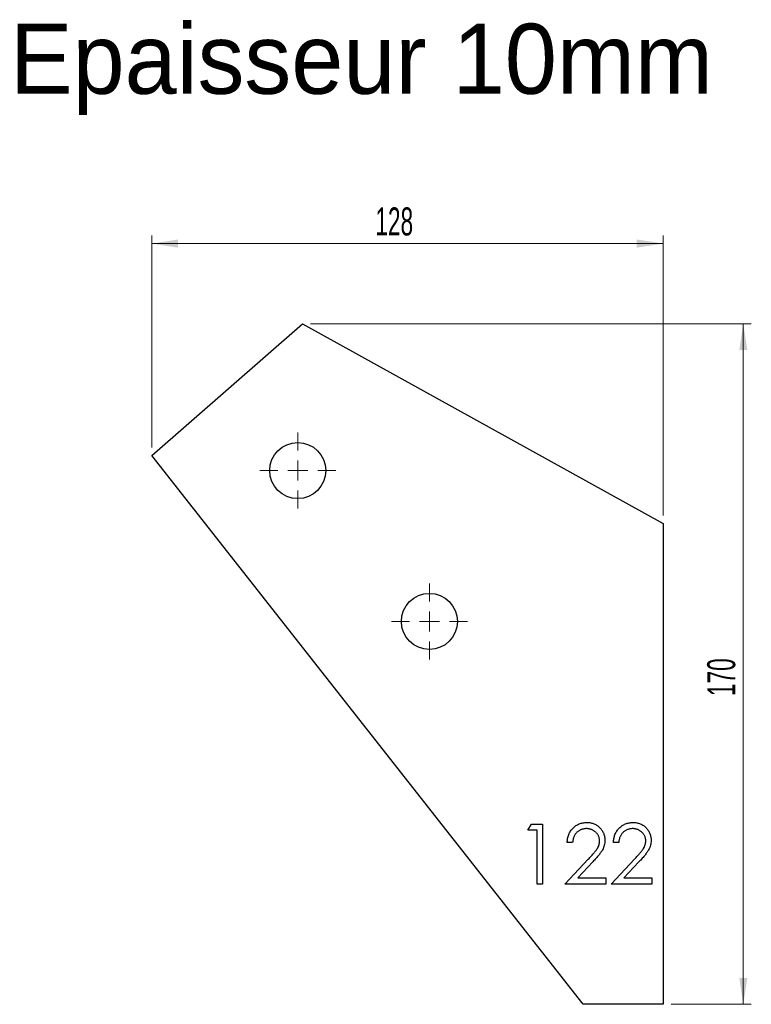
# Model space of a CAD drawing. Header units: millimetres. Extents: x 134 to 317, y 304 to 550.
import ezdxf

# ---------------------------------------------------------------- set-up
doc = ezdxf.new("R2010")
doc.units = ezdxf.units.MM
doc.header["$LTSCALE"] = 2
doc.styles.add('SLDTEXTSTYLE1', font='TXT', dxfattribs={"width": 0.605})
doc.dimstyles.new('SLDDIMSTYLE0', dxfattribs={"dimtxt": 7, "dimasz": 6.604, "dimexe": 0, "dimexo": 0.0625, "dimgap": 1.75, "dimtad": 1, "dimdec": 0, "dimrnd": 1e-09, "dimzin": 12, "dimdsep": 46, "dimtxsty": 'SLDTEXTSTYLE1', "dimsah": 1, "dimcen": 0.09, "dimadec": 0, "dimazin": 3, "dimtfac": 1, "dimtdec": 0, "dimtofl": 0, "dimtmove": 0, "dimatfit": 3, "dimfxl": 1, "dimfrac": 2, "dimtolj": 1, "dimtzin": 12, "dimarcsym": 0})

# ---------------------------------------------------------------- blocks, each defined once
blk = doc.blocks.new('_D')
at = {"color": 7, "linetype": 'Continuous', "lineweight": 0, "transparency": 16777216}
for p, q in [((207.11, 474.2), (317.22, 474.2)), ((315.22, 304.32), (315.22, 474.2)), ((297.22, 304.32), (317.22, 304.32))]:
    blk.add_line(p, q, dxfattribs=at)
at = {"color": 7, "linetype": 'Continuous', "lineweight": 18, "transparency": 16777216}
for points in [[(315.22, 474.2), (314.21, 467.6), (316.24, 467.6)], [(315.22, 304.32), (316.24, 310.92), (314.21, 310.92)]]:
    blk.add_solid(points, dxfattribs=at)
at = {"color": 7, "linetype": 'Continuous', "lineweight": 18, "transparency": 16777216, "insert": (306.2, 381.24), "char_height": 7, "attachment_point": 1, "rotation": 90, "style": 'SLDTEXTSTYLE1'}
blk.add_mtext('170', dxfattribs=at)
blk = doc.blocks.new('_D_1')
at = {"color": 7, "linetype": 'Continuous', "lineweight": 0, "transparency": 16777216}
for p, q in [((167.45, 443.31), (167.45, 496.2)), ((295.22, 494.2), (167.45, 494.2)), ((295.22, 426.32), (295.22, 496.2))]:
    blk.add_line(p, q, dxfattribs=at)
at = {"color": 7, "linetype": 'Continuous', "lineweight": 18, "transparency": 16777216}
for points in [[(167.45, 494.2), (174.05, 493.19), (174.05, 495.22)], [(295.22, 494.2), (288.62, 495.22), (288.62, 493.19)]]:
    blk.add_solid(points, dxfattribs=at)
at = {"color": 7, "linetype": 'Continuous', "lineweight": 18, "transparency": 16777216, "insert": (223.31, 503.23), "char_height": 7, "attachment_point": 1, "style": 'SLDTEXTSTYLE1'}
blk.add_mtext('128', dxfattribs=at)
blk = doc.blocks.new('SW_CENTERMARKSYMBOL_0')
at = {"color": 0, "linetype": 'Continuous', "lineweight": 18}
for p, q in [((0, 5), (0, 9.5)), ((0, 0), (0, 2.5)), ((-5, 0), (-9.5, 0)), ((0, 0), (-2.5, 0)), ((0, 0), (0, -2.5)), ((0, 0), (2.5, 0)), ((5, 0), (9.5, 0)), ((0, -5), (0, -9.5))]:
    blk.add_line(p, q, dxfattribs=at)
blk = doc.blocks.new('SW_CENTERMARKSYMBOL_1')
at = {"color": 0, "linetype": 'Continuous', "lineweight": 18}
for p, q in [((0, 5), (0, 9.5)), ((0, 0), (0, 2.5)), ((-5, 0), (-9.5, 0)), ((0, 0), (-2.5, 0)), ((0, 0), (0, -2.5)), ((0, 0), (2.5, 0)), ((5, 0), (9.5, 0)), ((0, -5), (0, -9.5))]:
    blk.add_line(p, q, dxfattribs=at)
blk = doc.blocks.new('SW_CENTERMARKSYMBOL_2')
at = {"color": 0, "linetype": 'Continuous', "lineweight": 18}
for p, q in [((0, 5), (0, 9.5)), ((0, 0), (0, 2.5)), ((-5, 0), (-9.5, 0)), ((0, 0), (-2.5, 0)), ((0, 0), (0, -2.5)), ((0, 0), (2.5, 0)), ((5, 0), (9.5, 0)), ((0, -5), (0, -9.5))]:
    blk.add_line(p, q, dxfattribs=at)
blk = doc.blocks.new('SW_CENTERMARKSYMBOL_3')
at = {"color": 0, "linetype": 'Continuous', "lineweight": 18}
for p, q in [((0, 5), (0, 9.5)), ((0, 0), (0, 2.5)), ((-5, 0), (-9.5, 0)), ((0, 0), (-2.5, 0)), ((0, 0), (0, -2.5)), ((0, 0), (2.5, 0)), ((5, 0), (9.5, 0)), ((0, -5), (0, -9.5))]:
    blk.add_line(p, q, dxfattribs=at)

msp = doc.modelspace()

# ---------------------------------------------------------------- linework, layer by layer
at = {"color": 7, "linetype": 'Continuous', "lineweight": 25}
for p, q in [((167.45, 441.31), (205.11, 474.2)), ((205.11, 474.2), (295.22, 424.32)), ((275.22, 304.32), (167.45, 441.31)), ((295.22, 424.32), (295.22, 304.32)), ((295.22, 304.32), (275.22, 304.32))]:
    msp.add_line(p, q, dxfattribs=at)
at = {"color": 1, "linetype": 'Continuous', "lineweight": 25}
for p, q in [((261.43, 347.78), (262.31, 349.32)), ((262.31, 349.32), (265.08, 349.32)), ((265.08, 349.32), (265.08, 334.32)), ((263.74, 347.78), (261.43, 347.78)), ((263.74, 334.32), (263.74, 347.78)), ((272.58, 344.7), (271.24, 344.7)), ((284.12, 344.7), (282.78, 344.7)), ((270.66, 334.32), (276.48, 340.53)), ((277.63, 339.86), (273.87, 335.86)), ((282.2, 334.32), (288.02, 340.53)), ((289.16, 339.86), (285.41, 335.86)), ((265.08, 334.32), (263.74, 334.32)), ((280.85, 334.32), (270.66, 334.32)), ((273.87, 335.86), (280.85, 335.86)), ((280.85, 335.86), (280.85, 334.32)), ((292.39, 334.32), (282.2, 334.32)), ((285.41, 335.86), (292.39, 335.86)), ((292.39, 335.86), (292.39, 334.32))]:
    msp.add_line(p, q, dxfattribs=at)
at = {"color": 7, "linetype": 'Continuous', "lineweight": 25}
for centre in [(203.93, 437.55), (236.82, 399.89)]:
    msp.add_circle(centre, 7, dxfattribs=at)
at = {"color": 1, "linetype": 'Continuous', "lineweight": 25}
for points, knots in [([(271.24, 344.7), (271.25, 344.88), (271.26, 345.23), (271.34, 345.74), (271.46, 346.23), (271.62, 346.69), (271.83, 347.14), (272.07, 347.55), (272.36, 347.94), (272.69, 348.3), (273.04, 348.63), (273.42, 348.92), (273.82, 349.16), (274.24, 349.36), (274.69, 349.51), (275.15, 349.62), (275.63, 349.69), (275.96, 349.7), (276.13, 349.7)], [0, 0, 0, 0, 0.068799, 0.135118, 0.199001, 0.261934, 0.323531, 0.385435, 0.447216, 0.510018, 0.572511, 0.633364, 0.693217, 0.752555, 0.812558, 0.873261, 0.935543, 1, 1, 1, 1]), ([(276.13, 349.7), (276.29, 349.7), (276.62, 349.69), (277.09, 349.63), (277.54, 349.52), (277.96, 349.38), (278.36, 349.19), (278.74, 348.96), (279.09, 348.69), (279.41, 348.38), (279.71, 348.04), (279.96, 347.69), (280.18, 347.32), (280.36, 346.93), (280.49, 346.53), (280.59, 346.12), (280.65, 345.68), (280.66, 345.39), (280.66, 345.24)], [0, 0, 0, 0, 0.069475, 0.136517, 0.200789, 0.26383, 0.325735, 0.387291, 0.449509, 0.512968, 0.576275, 0.63758, 0.697903, 0.757172, 0.816599, 0.876653, 0.93729, 1, 1, 1, 1]), ([(282.78, 344.7), (282.79, 344.88), (282.8, 345.23), (282.88, 345.74), (283, 346.23), (283.16, 346.69), (283.36, 347.14), (283.61, 347.55), (283.9, 347.94), (284.23, 348.3), (284.58, 348.63), (284.96, 348.92), (285.36, 349.16), (285.78, 349.36), (286.23, 349.51), (286.69, 349.62), (287.17, 349.69), (287.5, 349.7), (287.67, 349.7)], [0, 0, 0, 0, 0.068799, 0.135118, 0.199001, 0.261934, 0.323531, 0.385435, 0.447216, 0.510018, 0.572511, 0.633364, 0.693217, 0.752555, 0.812558, 0.873261, 0.935543, 1, 1, 1, 1]), ([(287.67, 349.7), (287.83, 349.7), (288.16, 349.69), (288.63, 349.63), (289.08, 349.52), (289.5, 349.38), (289.9, 349.19), (290.28, 348.96), (290.63, 348.69), (290.95, 348.38), (291.24, 348.04), (291.5, 347.69), (291.71, 347.32), (291.9, 346.93), (292.03, 346.53), (292.13, 346.12), (292.19, 345.68), (292.2, 345.39), (292.2, 345.24)], [0, 0, 0, 0, 0.069475, 0.136517, 0.200789, 0.26383, 0.325735, 0.387291, 0.449509, 0.512968, 0.576275, 0.63758, 0.697903, 0.757172, 0.816599, 0.876653, 0.93729, 1, 1, 1, 1]), ([(276.06, 348.16), (275.94, 348.16), (275.71, 348.16), (275.37, 348.11), (275.05, 348.04), (274.74, 347.94), (274.45, 347.82), (274.18, 347.66), (273.91, 347.47), (273.67, 347.26), (273.44, 347.02), (273.24, 346.76), (273.07, 346.47), (272.91, 346.16), (272.8, 345.83), (272.69, 345.47), (272.62, 345.1), (272.6, 344.84), (272.58, 344.7)], [0, 0, 0, 0, 0.064451, 0.126571, 0.186922, 0.245924, 0.304098, 0.361781, 0.420577, 0.480272, 0.540224, 0.600658, 0.661916, 0.724435, 0.788853, 0.856287, 0.926338, 1, 1, 1, 1]), ([(279.31, 345.12), (279.31, 345.23), (279.31, 345.43), (279.26, 345.72), (279.19, 346.01), (279.08, 346.28), (278.95, 346.55), (278.78, 346.8), (278.59, 347.04), (278.37, 347.27), (278.13, 347.48), (277.88, 347.66), (277.61, 347.82), (277.32, 347.94), (277.03, 348.04), (276.72, 348.11), (276.39, 348.16), (276.17, 348.16), (276.06, 348.16)], [0, 0, 0, 0, 0.061969, 0.122129, 0.180999, 0.240162, 0.299865, 0.359951, 0.421742, 0.486546, 0.551508, 0.614995, 0.67724, 0.739715, 0.803039, 0.866487, 0.931969, 1, 1, 1, 1]), ([(287.6, 348.16), (287.48, 348.16), (287.25, 348.16), (286.91, 348.11), (286.59, 348.04), (286.28, 347.94), (285.99, 347.82), (285.71, 347.66), (285.45, 347.47), (285.21, 347.26), (284.98, 347.02), (284.78, 346.76), (284.6, 346.47), (284.45, 346.16), (284.33, 345.83), (284.23, 345.47), (284.16, 345.1), (284.14, 344.84), (284.12, 344.7)], [0, 0, 0, 0, 0.064451, 0.126571, 0.186922, 0.245924, 0.304098, 0.361781, 0.420577, 0.480272, 0.540224, 0.600658, 0.661916, 0.724435, 0.788853, 0.856287, 0.926338, 1, 1, 1, 1]), ([(290.85, 345.12), (290.85, 345.23), (290.85, 345.43), (290.8, 345.72), (290.73, 346.01), (290.62, 346.28), (290.49, 346.55), (290.32, 346.8), (290.13, 347.04), (289.91, 347.27), (289.67, 347.48), (289.42, 347.66), (289.15, 347.82), (288.86, 347.94), (288.56, 348.04), (288.25, 348.11), (287.93, 348.16), (287.71, 348.16), (287.6, 348.16)], [0, 0, 0, 0, 0.061969, 0.122129, 0.180999, 0.240162, 0.299865, 0.359951, 0.421742, 0.486546, 0.551508, 0.614995, 0.67724, 0.739715, 0.803039, 0.866487, 0.931969, 1, 1, 1, 1]), ([(276.48, 340.53), (276.62, 340.67), (276.89, 340.96), (277.28, 341.37), (277.62, 341.76), (277.93, 342.11), (278.2, 342.44), (278.43, 342.73), (278.62, 343), (278.83, 343.31), (279.02, 343.69), (279.19, 344.16), (279.3, 344.64), (279.31, 344.96), (279.31, 345.12)], [0, 0, 0, 0, 0.110794, 0.212813, 0.306078, 0.390617, 0.467233, 0.534451, 0.593867, 0.644833, 0.736221, 0.825037, 0.911992, 1, 1, 1, 1]), ([(280.66, 345.24), (280.65, 345.03), (280.64, 344.62), (280.52, 344.01), (280.32, 343.42), (280.09, 342.95), (279.86, 342.57), (279.65, 342.25), (279.4, 341.91), (279.12, 341.55), (278.8, 341.16), (278.44, 340.75), (278.05, 340.31), (277.77, 340.02), (277.63, 339.86)], [0, 0, 0, 0, 0.098702, 0.195672, 0.292422, 0.391343, 0.444462, 0.504229, 0.570352, 0.642546, 0.722288, 0.807921, 0.90047, 1, 1, 1, 1]), ([(288.02, 340.53), (288.16, 340.67), (288.43, 340.96), (288.82, 341.37), (289.16, 341.76), (289.47, 342.11), (289.74, 342.44), (289.97, 342.73), (290.16, 343), (290.37, 343.31), (290.56, 343.69), (290.73, 344.16), (290.83, 344.64), (290.85, 344.96), (290.85, 345.12)], [0, 0, 0, 0, 0.110794, 0.212813, 0.306078, 0.390617, 0.467233, 0.534451, 0.593867, 0.644833, 0.736221, 0.825037, 0.911992, 1, 1, 1, 1]), ([(292.2, 345.24), (292.19, 345.03), (292.18, 344.62), (292.05, 344.01), (291.86, 343.42), (291.63, 342.95), (291.4, 342.57), (291.19, 342.25), (290.94, 341.91), (290.66, 341.55), (290.34, 341.16), (289.98, 340.75), (289.59, 340.31), (289.31, 340.02), (289.16, 339.86)], [0, 0, 0, 0, 0.098702, 0.195672, 0.292422, 0.391343, 0.444462, 0.504229, 0.570352, 0.642546, 0.722288, 0.807921, 0.90047, 1, 1, 1, 1])]:
    msp.add_open_spline(points, degree=3, knots=knots, dxfattribs=at)

# ---------------------------------------------------------------- block references
at = {"color": 8, "linetype": 'Continuous'}
for name, p in [('SW_CENTERMARKSYMBOL_1', (203.93, 437.55)), ('SW_CENTERMARKSYMBOL_3', (203.93, 437.55)), ('SW_CENTERMARKSYMBOL_2', (236.82, 399.89))]:
    msp.add_blockref(name, p, dxfattribs=at)
at = {"color": 7, "linetype": 'Continuous', "lineweight": 18}
msp.add_blockref('SW_CENTERMARKSYMBOL_0', (236.82, 399.89), dxfattribs=at)

# ---------------------------------------------------------------- texts
at = {"insert": (132.07, 549.08), "char_height": 17.5, "attachment_point": 1}
msp.add_mtext_dynamic_manual_height_columns('Epaisseur 10mm', width=326.1114, gutter_width=87.5, heights=[0], dxfattribs=at)

# ---------------------------------------------------------------- dimensions: what is measured, and where the dimension line sits
at = {"color": 7, "linetype": 'Continuous', "lineweight": 18}
for base, p1, p2, angle, picture, middle in [((167.45, 494.2), (295.22, 424.32), (167.45, 441.31), 0, '_D_1', (231.34, 494.2)), ((315.22, 474.2), (295.22, 304.32), (205.11, 474.2), 90, '_D', (315.22, 389.26))]:
    dim = msp.add_linear_dim(base=base, p1=p1, p2=p2, angle=angle, dimstyle='SLDDIMSTYLE0', dxfattribs=at)
    dim.commit()
    dim.dimension.update_dxf_attribs({"geometry": picture, "text_midpoint": middle, "dimtype": 160})

doc.saveas('drawing.dxf')
